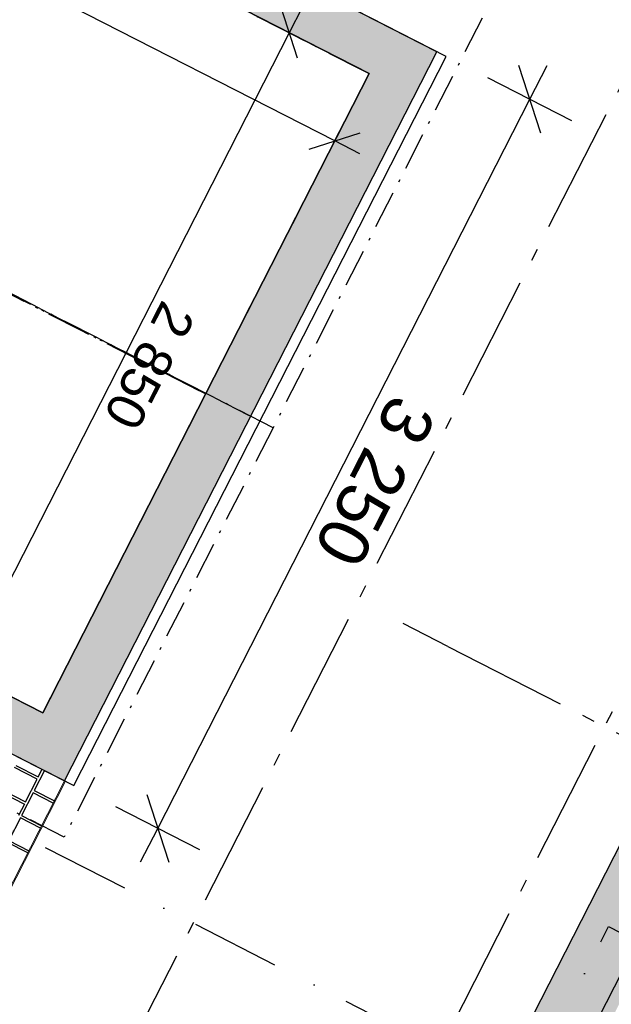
# Model space of a CAD drawing. Header units: millimetres. Extents: x 91549 to 157794, y 81579 to 142563.
# Tile 104 of 112: x 133898 to 136248, y 121624 to 125533. Entities that reach past the tile are written whole.
import ezdxf
from ezdxf.enums import TextEntityAlignment as Align

# ---------------------------------------------------------------- set-up
doc = ezdxf.new("R2010")
doc.units = ezdxf.units.MM
doc.header["$LTSCALE"] = 0.5
doc.header["$MEASUREMENT"] = 0
for name, pattern in [('Akselinje', [1500, 1000, -200, 100, -200]), ('Over snittplan', [520, 300, -100, 20, -100]), ('PLINE', [0]), ('Prikk & stiplet', [1340.555525, 705.555534, -352.777767, 0, -282.222223])]:
    doc.linetypes.add(name, pattern=pattern)
for name, color, linetype in [('23-- Yttervegger (Skravur)(Nye konstruksjoner)', 7, 'Continuous'), ('231- Bærende yttervegger (Skravur)(Nye konstruksjoner)', 7, 'Continuous'), ('231- Bærende yttervegger(Nye konstruksjoner)', 7, 'Continuous'), ('25-- Dekker(Nye konstruksjoner)', 7, 'Continuous'), ('26-- Yttertak(Nye konstruksjoner)', 7, 'Continuous'), ('761- Veger (kjøreveger_ sykkel- og gangveier mv) (Skravur)(Nye konstruksjoner)', 7, 'Continuous'), ('761- Veger (kjøreveger_ sykkel- og gangveier mv)(Nye konstruksjoner)', 7, 'Continuous'), ('82-- Modullinjer(Nye konstruksjoner)', 7, 'Continuous'), ('842-M___1_100 Målsetting bygning(Nye konstruksjoner)', 7, 'Continuous'), ('852- Snittmarkør', 7, 'Continuous'), ('862- M___BTA(Nye konstruksjoner)', 7, 'Continuous'), ('862- M___BTA(Polylinje)(Nye konstruksjoner)', 7, 'Continuous'), ('862- M___BTA(Tekst)(Nye konstruksjoner)', 7, 'Continuous'), ('862- M___Nettoareal(Nye konstruksjoner)', 7, 'Continuous'), ('862- M___Nettoareal(Polylinje)(Nye konstruksjoner)', 7, 'Continuous'), ('862- M___Nettoareal(Tekst)(Nye konstruksjoner)', 7, 'Continuous')]:
    doc.layers.add(name, color=color, linetype=linetype)
doc.layers.add('235- Utvendig kledning og overflate(Nye konstruksjoner)', color=7, linetype='Continuous', lineweight=0)
doc.layers.add('256- Faste himlinger og overflatebehandling(Nye konstruksjoner)', color=7, linetype='Continuous', lineweight=0)
doc.styles.add('GENERATED_STYLE_1', font='arial.ttf')
doc.styles.add('GENERATED_STYLE_2', font='arial.ttf')
doc.dimstyles.new('GENERATED_STYLE__4', dxfattribs={"dimtxt": 150, "dimasz": 142.5, "dimexe": 0.18, "dimexo": 0.0625, "dimgap": 0, "dimtad": 1, "dimdec": 0, "dimzin": 0, "dimdsep": 46, "dimtxsty": 'GENERATED_STYLE_1', "dimblk": 'ARROWHEAD_6', "dimblk1": 'ARROWHEAD_6', "dimblk2": 'ARROWHEAD_6', "dimcen": 0.09, "dimse1": 1, "dimse2": 1, "dimclrd": 256, "dimclre": 256, "dimclrt": 256, "dimadec": 1, "dimazin": 0, "dimtfac": 1, "dimtdec": 4, "dimtmove": 0, "dimatfit": 3, "dimfxl": 1, "dimtolj": 1, "dimtzin": 0, "dimarcsym": 0})
doc.dimstyles.new('GENERATED_STYLE__5', dxfattribs={"dimtxt": 200, "dimasz": 190, "dimexe": 0.18, "dimexo": 4000, "dimgap": 0, "dimtad": 1, "dimdec": 0, "dimzin": 0, "dimdsep": 46, "dimtxsty": 'GENERATED_STYLE_1', "dimblk": 'ARROWHEAD_6', "dimblk1": 'ARROWHEAD_6', "dimblk2": 'ARROWHEAD_6', "dimcen": 0.09, "dimclrd": 256, "dimclre": 256, "dimclrt": 256, "dimadec": 1, "dimazin": 0, "dimtfac": 1, "dimtdec": 4, "dimtmove": 0, "dimatfit": 3, "dimfxl": 1, "dimtolj": 1, "dimtzin": 0, "dimarcsym": 0})

# ---------------------------------------------------------------- blocks, each defined once
blk = doc.blocks.new('BTA 1. etasje__1_1', base_point=(120149.4, 96764.3))
at = {"layer": '862- M___BTA(Polylinje)(Nye konstruksjoner)', "linetype": 'PLINE', "flags": 128}
blk.add_lwpolyline([(132685.9, 118954.4), (122648.8, 99303.3), (131791.3, 94633.6), (144239.2, 119004.7), (136610.6, 122901.1), (135034.1, 119814.4), (136548, 119041.1), (135713.8, 117407.8)], close=True, dxfattribs=at)
at = {"layer": '862- M___BTA(Tekst)(Nye konstruksjoner)', "style": 'GENERATED_STYLE_1'}
for tag, height, p in [('DUMMY_862', 200, (120572.4, 97678.9)), ('ROOM_NAME', 250, (120922.2, 97443.1)), ('DUMMY_861', 250, (120006.2, 95706.8))]:
    blk.add_attdef(tag, text='', height=height, rotation=242.9436, dxfattribs=at).set_placement(p, align=Align.TOP_LEFT)
blk = doc.blocks.new('BTA boder ca.__3_1', base_point=(130083.6, 130220))
at = {"layer": '862- M___BTA(Polylinje)(Nye konstruksjoner)', "linetype": 'PLINE', "flags": 128}
blk.add_lwpolyline([(128786.3, 128862.5), (127308, 125968.2), (134113, 122492.5), (135591.3, 125386.8)], close=True, dxfattribs=at)
at = {"layer": '862- M___BTA(Tekst)(Nye konstruksjoner)', "style": 'GENERATED_STYLE_1'}
for tag, height, p in [('DUMMY_862', 200, (130536.9, 131194)), ('ROOM_NAME', 250, (130886.8, 130958.1)), ('DUMMY_861', 250, (129910.1, 129103.1))]:
    blk.add_attdef(tag, text='', height=height, rotation=242.9436, dxfattribs=at).set_placement(p, align=Align.TOP_LEFT)
blk = doc.blocks.new('Felles bod_107_8_1', base_point=(133046, 125318.2))
at = {"layer": '862- M___Nettoareal(Polylinje)(Nye konstruksjoner)', "linetype": 'PLINE', "flags": 128}
blk.add_lwpolyline([(133989.1, 122780.3), (135285.5, 125318.4), (132881, 126546.5), (131584.6, 124008.4)], close=True, dxfattribs=at)
at = {"layer": '862- M___Nettoareal(Tekst)(Nye konstruksjoner)', "insert": (133264.1, 125917.2), "char_height": 150, "attachment_point": 1, "rotation": 242.9436, "style": 'GENERATED_STYLE_1'}
blk.add_mtext('\\A1;{\\pql;\\pt0,24100;\\fArial|b0|i0|c0|p0;\\W1.000000;7,7\\fArial|b0|i0|c0|p0;\\W1.000000;\\A1{\\H.66x;\\S^  ;}\\fArial|b0|i0|c0|p0;\\W1.000000; m\\fArial|b0|i0|c0|p0;\\W1.000000;\\A1{\\H.66x;\\S2^  ;}}', dxfattribs=at)
at = {"layer": '862- M___Nettoareal(Tekst)(Nye konstruksjoner)', "style": 'GENERATED_STYLE_1'}
for tag, height, p in [('DUMMY_862', 150, (133298.8, 125899.5)), ('ROOM_NAME', 200, (133578.7, 125710.9)), ('DUMMY_861', 200, (133003.1, 124629.6))]:
    blk.add_attdef(tag, text='', height=height, rotation=242.9436, dxfattribs=at).set_placement(p, align=Align.TOP_LEFT)
blk = doc.blocks.new('*X32', base_point=(-1071196.2, -15782375.2))
at = {"layer": '761- Veger (kjøreveger_ sykkel- og gangveier mv) (Skravur)(Nye konstruksjoner)', "linetype": 'PLINE'}
for p, q in [((133967.1, 122517.5), (133877.2, 122563.5)), ((133881.8, 122572.5), (133971.7, 122526.5)), ((133996.2, 122552.1), (133955.5, 122472.4)), ((133971.7, 122526.5), (133987.2, 122556.7)), ((133921.2, 122427.6), (133967.1, 122517.5)), ((133826.7, 122464.5), (133916.6, 122418.6)), ((133831.3, 122473.5), (133921.2, 122427.6)), ((133950.9, 122463.5), (133904.9, 122373.5)), ((134031, 122422.5), (133950.9, 122463.5)), ((133955.5, 122472.4), (134035.6, 122431.5)), ((133916.6, 122418.6), (133893.6, 122373.6)), ((133900.3, 122364.5), (133854.4, 122274.6)), ((133980.4, 122323.6), (133900.3, 122364.5)), ((133904.9, 122373.5), (133985, 122332.6)), ((133929.9, 122224.7), (133849.8, 122265.6)), ((133854.4, 122274.6), (133934.5, 122233.6))]:
    blk.add_line(p, q, dxfattribs=at)
blk = doc.blocks.new('Standard grid marker[47]_1', base_point=(135420.6, 123135))
at = {"layer": '82-- Modullinjer(Nye konstruksjoner)', "linetype": 'Akselinje'}
for q in [(135420.6, 123135), (151568.4, 114887.2)]:
    blk.add_line((135598.8, 123044), q, dxfattribs=at)
at = {"layer": '82-- Modullinjer(Nye konstruksjoner)', "style": 'GENERATED_STYLE_2'}
blk.add_attdef('AC_MarkerText_1', text='', height=350, rotation=242.9436, dxfattribs=at).set_placement((152418.9, 114372.8), align=Align.TOP_CENTER)
blk = doc.blocks.new('Standard grid marker[52]_1', base_point=(120216.2, 93808.5))
at = {"layer": '82-- Modullinjer(Nye konstruksjoner)', "linetype": 'Akselinje'}
blk.add_line((120307.1, 93986.6), (136894.3, 126461.7), dxfattribs=at)
at = {"layer": '82-- Modullinjer(Nye konstruksjoner)', "style": 'GENERATED_STYLE_2'}
for tag, p in [('AC_MarkerText_1_1', (137439.8, 126889.1)), ('AC_MarkerText_1_0', (120215.8, 93167.2))]:
    blk.add_attdef(tag, text='', height=350, rotation=242.9436, dxfattribs=at).set_placement(p, align=Align.TOP_CENTER)
blk = doc.blocks.new('Standard grid marker[55]_1', base_point=(121195.8, 93308.1))
at = {"layer": '82-- Modullinjer(Nye konstruksjoner)', "linetype": 'Akselinje'}
blk.add_line((121286.7, 93486.2), (137873.9, 125961.4), dxfattribs=at)
at = {"layer": '82-- Modullinjer(Nye konstruksjoner)', "style": 'GENERATED_STYLE_2'}
for tag, p in [('AC_MarkerText_1_1', (138419.4, 126388.8)), ('AC_MarkerText_1_0', (121195.4, 92666.9))]:
    blk.add_attdef(tag, text='', height=350, rotation=242.9436, dxfattribs=at).set_placement(p, align=Align.TOP_CENTER)
blk = doc.blocks.new('*D259', base_point=(-1071196.2, -15782375.2))
at = {"layer": '842-M___1_100 Målsetting bygning(Nye konstruksjoner)', "linetype": 'PLINE'}
for p, q in [((132808.5, 126404.6), (132680.6, 126154.1)), ((132744.5, 126279.4), (132644.4, 126330.5)), ((132845.4, 126312), (132643.6, 126246.7)), ((135149, 125051.2), (132744.5, 126279.4)), ((135213, 125176.5), (135085.1, 124926)), ((135048.1, 125018.6), (135250, 125083.9)), ((135249.2, 125000.1), (135149, 125051.2))]:
    blk.add_line(p, q, dxfattribs=at)
at = {"layer": '842-M___1_100 Målsetting bygning(Nye konstruksjoner)', "insert": (133731.2, 125809.1), "char_height": 150, "attachment_point": 7, "rotation": 332.9436, "style": 'GENERATED_STYLE_1'}
blk.add_mtext('\\A1;{\\pql;\\fArial|b0|i0|c0|p0;\\W1.000000;2\xa0700}', dxfattribs=at)
blk = doc.blocks.new('ARROWHEAD_6')
at = {"linetype": 'Continuous'}
for p, q in [((-0.5, -0.5), (0.5, 0.5)), ((0, 0), (-1, 0))]:
    blk.add_line(p, q, dxfattribs=at)
blk = doc.blocks.new('*D260', base_point=(-1071196.2, -15782375.2))
at = {"layer": '842-M___1_100 Målsetting bygning(Nye konstruksjoner)', "linetype": 'PLINE'}
for p, q in [((135001.3, 125379.3), (134935.9, 125581.2)), ((135019.8, 125580.4), (134968.6, 125480.3)), ((134843.4, 125544.2), (135093.9, 125416.3)), ((134968.6, 125480.3), (133672.2, 122942.2)), ((133547, 123006.1), (133797.5, 122878.2)), ((133639.6, 123043.1), (133704.9, 122841.3)), ((133672.2, 122942.2), (133621.1, 122842))]:
    blk.add_line(p, q, dxfattribs=at)
at = {"layer": '842-M___1_100 Målsetting bygning(Nye konstruksjoner)', "insert": (134464.2, 124426.8), "char_height": 150, "attachment_point": 7, "rotation": 242.9436, "style": 'GENERATED_STYLE_1'}
blk.add_mtext('\\A1;{\\pql;\\fArial|b0|i0|c0|p0;\\W1.000000;2\xa0850}', dxfattribs=at)
blk = doc.blocks.new('*D272', base_point=(-1071196.2, -15782375.2))
at = {"layer": '842-M___1_100 Målsetting bygning(Nye konstruksjoner)', "linetype": 'PLINE'}
for p, q in [((133552.9, 122666.3), (133465.7, 122935.4)), ((133509.3, 122800.8), (133577.5, 122934.4)), ((133720.1, 122693.2), (133342.3, 122886.1)), ((131780.8, 119416.7), (133509.3, 122800.8)), ((131737.2, 119551.2), (131824.4, 119282.1)), ((132329.7, 119136.3), (131613.8, 119502)), ((131712.6, 119283.1), (131780.8, 119416.7))]:
    blk.add_line(p, q, dxfattribs=at)
at = {"layer": '842-M___1_100 Målsetting bygning(Nye konstruksjoner)', "insert": (132836.8, 121396.2), "char_height": 200, "attachment_point": 7, "rotation": 242.9436, "style": 'GENERATED_STYLE_1'}
blk.add_mtext('\\A1;{\\pql;\\fArial|b0|i0|c0|p0;\\W1.000000;3\xa0800}', dxfattribs=at)
blk = doc.blocks.new('*D274', base_point=(-1071196.2, -15782375.2))
at = {"layer": '842-M___1_100 Målsetting bygning(Nye konstruksjoner)', "linetype": 'PLINE'}
for p, q in [((135912.8, 126106.9), (135736.5, 125761.8)), ((135693, 125896.3), (135962.1, 125983.4)), ((137679.6, 124993.9), (135827.5, 125939.9)), ((137764.9, 125160.9), (136792.6, 123257.3)), ((137545, 124950.3), (137814.1, 125037.5)), ((145308.1, 121097.5), (137679.6, 124993.9))]:
    blk.add_line(p, q, dxfattribs=at)
at = {"layer": '842-M___1_100 Målsetting bygning(Nye konstruksjoner)', "insert": (136466.1, 125658.6), "char_height": 200, "attachment_point": 7, "rotation": 332.9436, "style": 'GENERATED_STYLE_1'}
blk.add_mtext('\\A1;{\\pql;\\fArial|b0|i0|c0|p0;\\W1.000000;2\xa0080}', dxfattribs=at)
blk = doc.blocks.new('*D275', base_point=(-1071196.2, -15782375.2))
at = {"layer": '842-M___1_100 Målsetting bygning(Nye konstruksjoner)', "linetype": 'PLINE'}
for p, q in [((129059.3, 129396.9), (128168.7, 129851.7)), ((129144.6, 129563.8), (128968.3, 129218.7)), ((128924.7, 129353.3), (129193.8, 129440.4)), ((135827.5, 125939.9), (129059.3, 129396.9)), ((135912.8, 126106.9), (135736.5, 125761.8)), ((135693, 125896.3), (135962.1, 125983.4)), ((137679.6, 124993.9), (135827.5, 125939.9))]:
    blk.add_line(p, q, dxfattribs=at)
at = {"layer": '842-M___1_100 Målsetting bygning(Nye konstruksjoner)', "insert": (132156, 127860.1), "char_height": 200, "attachment_point": 7, "rotation": 332.9436, "style": 'GENERATED_STYLE_1'}
blk.add_mtext('\\A1;{\\pql;\\fArial|b0|i0|c0|p0;\\W1.000000;7\xa0600}', dxfattribs=at)
blk = doc.blocks.new('*D279', base_point=(-1071196.2, -15782375.2))
at = {"layer": '842-M___1_100 Målsetting bygning(Nye konstruksjoner)', "linetype": 'PLINE'}
for p, q in [((135968, 125082.1), (135880.8, 125351.2)), ((135924.4, 125216.7), (135992.6, 125350.2)), ((136091.4, 125131.4), (135757.4, 125301.9)), ((134446.1, 122322.3), (135924.4, 125216.7)), ((134402.5, 122456.9), (134489.6, 122187.8)), ((134613, 122237.1), (134279.1, 122407.6)), ((134377.8, 122188.8), (134446.1, 122322.3))]:
    blk.add_line(p, q, dxfattribs=at)
at = {"layer": '842-M___1_100 Målsetting bygning(Nye konstruksjoner)', "insert": (135377, 124056.9), "char_height": 200, "attachment_point": 7, "rotation": 242.9436, "style": 'GENERATED_STYLE_1'}
blk.add_mtext('\\A1;{\\pql;\\fArial|b0|i0|c0|p0;\\W1.000000;3\xa0250}', dxfattribs=at)

msp = doc.modelspace()

# ---------------------------------------------------------------- hatches: boundary and pattern name
at = {"layer": '23-- Yttervegger (Skravur)(Nye konstruksjoner)', "linetype": 'Continuous'}
for points in [[(136602, 122884.2), (135042.7, 119831.3), (135059.6, 119822.7), (136618.9, 122875.5)], [(136602.5, 122843.5), (135076, 119854.7), (135108.1, 119838.4), (136634.6, 122827.1)], [(136624.1, 122806.6), (135118.5, 119858.9), (135139, 119848.4), (136644.6, 122796.1)], [(136640.5, 122788.1), (135143.1, 119856.4), (135151.1, 119852.3), (136648.6, 122784)], [(135417.5, 119938.6), (136734.8, 122517.6), (136558.5, 122607.7), (135241.2, 120028.6)]]:
    msp.add_hatch(color=256, dxfattribs=at).paths.add_polyline_path(points)
at = {"layer": '231- Bærende yttervegger (Skravur)(Nye konstruksjoner)', "linetype": 'Continuous'}
for points in [[(135376.5, 125496.5), (128964.5, 128771.6), (128873.5, 128593.4), (135285.5, 125318.4)], [(135376.5, 125496.5), (135285.5, 125318.4), (135554.6, 125405.5)], [(135285.5, 125318.4), (135463.6, 125227.4), (135554.6, 125405.5)], [(134167.3, 122689.3), (135463.6, 125227.4), (135285.5, 125318.4), (133989.1, 122780.3)], [(132660.3, 123234.5), (133898.2, 122602.2), (133989.1, 122780.3), (132751.3, 123412.6)], [(133989.1, 122780.3), (133898.2, 122602.2), (134076.3, 122511.2)], [(134167.3, 122689.3), (133989.1, 122780.3), (134076.3, 122511.2)]]:
    msp.add_hatch(color=256, dxfattribs=at).paths.add_polyline_path(points)

# ---------------------------------------------------------------- linework, layer by layer
at = {"layer": '231- Bærende yttervegger(Nye konstruksjoner)', "linetype": 'PLINE', "flags": 128}
for points in [[(135376.5, 125496.5), (128786.3, 128862.5)], [(132881, 126546.5), (135285.5, 125318.4)], [(135554.6, 125405.5), (135376.5, 125496.5)], [(134167.3, 122689.3), (135554.6, 125405.5)], [(135285.5, 125318.4), (133989.1, 122780.3)], [(133989.1, 122780.3), (132751.3, 123412.6)], [(132660.3, 123234.5), (134076.3, 122511.2)], [(134076.3, 122511.2), (134167.3, 122689.3)]]:
    msp.add_lwpolyline(points, dxfattribs=at)
at = {"layer": '235- Utvendig kledning og overflate(Nye konstruksjoner)', "linetype": 'PLINE', "flags": 128}
msp.add_lwpolyline([(136610.6, 122901.1), (135034.1, 119814.4)], dxfattribs=at)
at = {"layer": '25-- Dekker(Nye konstruksjoner)', "linetype": 'PLINE', "flags": 128}
msp.add_lwpolyline([(143920.3, 118901.4), (131688, 94952.5), (122967.7, 99406.6), (132789.2, 118635.5), (135818.5, 117088.2), (136868.4, 119143.6), (135352.9, 119917.7), (136713.9, 122582.2)], close=True, dxfattribs=at)
at = {"layer": '256- Faste himlinger og overflatebehandling(Nye konstruksjoner)', "linetype": 'PLINE', "flags": 128}
for points in [[(127308, 125968.2), (134076.3, 122511.2)], [(134076.3, 122511.2), (132347.8, 119127.1)], [(134079.4, 122509.6), (132350.9, 119125.5)], [(134076.3, 122511.2), (134079.4, 122509.6)]]:
    msp.add_lwpolyline(points, dxfattribs=at)
at = {"layer": '26-- Yttertak(Nye konstruksjoner)', "linetype": 'Over snittplan', "flags": 128}
for points in [[(128873.5, 128593.4), (135285.5, 125318.4)], [(134904.5, 123912.9), (127958.1, 127460.9)], [(127958.1, 127460.9), (134904.5, 123912.9)], [(134636, 124046.8), (128224, 127321.8)], [(128224, 127321.8), (134636, 124046.8)], [(133989.1, 122780.3), (127577.1, 126055.3)], [(134074.4, 122287.6), (127128, 125835.6)], [(135734.6, 125538.2), (134904.5, 123912.9)], [(135285.5, 125318.4), (134636, 124046.8)], [(134636, 124046.8), (133989.1, 122780.3)], [(134904.5, 123912.9), (134074.4, 122287.6)]]:
    msp.add_lwpolyline(points, dxfattribs=at)
at = {"layer": '852- Snittmarkør', "linetype": 'Prikk & stiplet'}
for p, q in [((130417.2, 124075.9), (135901, 121275)), ((135901, 121275), (136236.6, 121932.2)), ((136236.6, 121932.2), (152445, 113653.5))]:
    msp.add_line(p, q, dxfattribs=at)

# ---------------------------------------------------------------- block references
at = {"layer": '761- Veger (kjøreveger_ sykkel- og gangveier mv)(Nye konstruksjoner)', "linetype": 'PLINE'}
msp.add_blockref('*X32', (-1071196.2, -15782375.2), dxfattribs=at)
at = {"layer": '82-- Modullinjer(Nye konstruksjoner)', "linetype": 'PLINE'}
for name, p in [('Standard grid marker[52]_1', (120216.2, 93808.5)), ('Standard grid marker[55]_1', (121195.8, 93308.1)), ('Standard grid marker[47]_1', (135420.6, 123135))]:
    msp.add_blockref(name, p, dxfattribs=at)
at = {"layer": '862- M___BTA(Nye konstruksjoner)', "linetype": 'Continuous'}
for name, p in [('BTA boder ca.__3_1', (130083.6, 130220)), ('BTA 1. etasje__1_1', (120149.4, 96764.3))]:
    msp.add_blockref(name, p, dxfattribs=at)
at = {"layer": '862- M___Nettoareal(Nye konstruksjoner)', "linetype": 'Continuous'}
ref = msp.add_blockref('Felles bod_107_8_1', (133046, 125318.2), dxfattribs=at)
ref.add_attrib('ROOM_NAME', 'Felles bod', dxfattribs={"layer": '862- M___Nettoareal(Tekst)(Nye konstruksjoner)', "color": 7, "height": 200, "rotation": 242.9436, "style": 'GENERATED_STYLE_1'}).set_placement((133578.7, 125710.9), align=Align.TOP_LEFT)

# ---------------------------------------------------------------- dimensions: what is measured, and where the dimension line sits
at = {"layer": '842-M___1_100 Målsetting bygning(Nye konstruksjoner)', "linetype": 'Continuous'}
for base, p1, p2, angle, dimstyle, picture, middle, turn in [((129059.3, 129396.9), (135554.6, 125405.5), (128786.3, 128862.5), 152.9436, 'GENERATED_STYLE__5', '*D275', (132507, 127793.1), 332.9436), ((132744.5, 126279.4), (135285.5, 125318.4), (132881, 126546.5), 152.9436, 'GENERATED_STYLE__4', '*D259', (133994.5, 125758.8), 332.9436), ((135827.5, 125939.9), (136610.6, 122901.1), (135554.6, 125405.5), 152.9436, 'GENERATED_STYLE__5', '*D274', (136817.1, 125591.6), 332.9436), ((133672.2, 122942.2), (135285.5, 125318.4), (133989.1, 122780.3), 242.9436, 'GENERATED_STYLE__4', '*D260', (134414, 124163.5), 242.9436), ((135924.4, 125216.7), (134076.3, 122511.2), (135554.6, 125405.5), 62.9436, 'GENERATED_STYLE__5', '*D279', (135310, 123705.9), 242.9436), ((133509.3, 122800.8), (132685.9, 118954.4), (134076.3, 122511.2), 62.9436, 'GENERATED_STYLE__5', '*D272', (132769.8, 121045.2), 242.9436)]:
    dim = msp.add_linear_dim(base=base, p1=p1, p2=p2, angle=angle, dimstyle=dimstyle, dxfattribs=at)
    dim.commit()
    dim.dimension.update_dxf_attribs({"geometry": picture, "text_midpoint": middle, "dimtype": 160, "text_rotation": turn})

doc.saveas('drawing.dxf')
